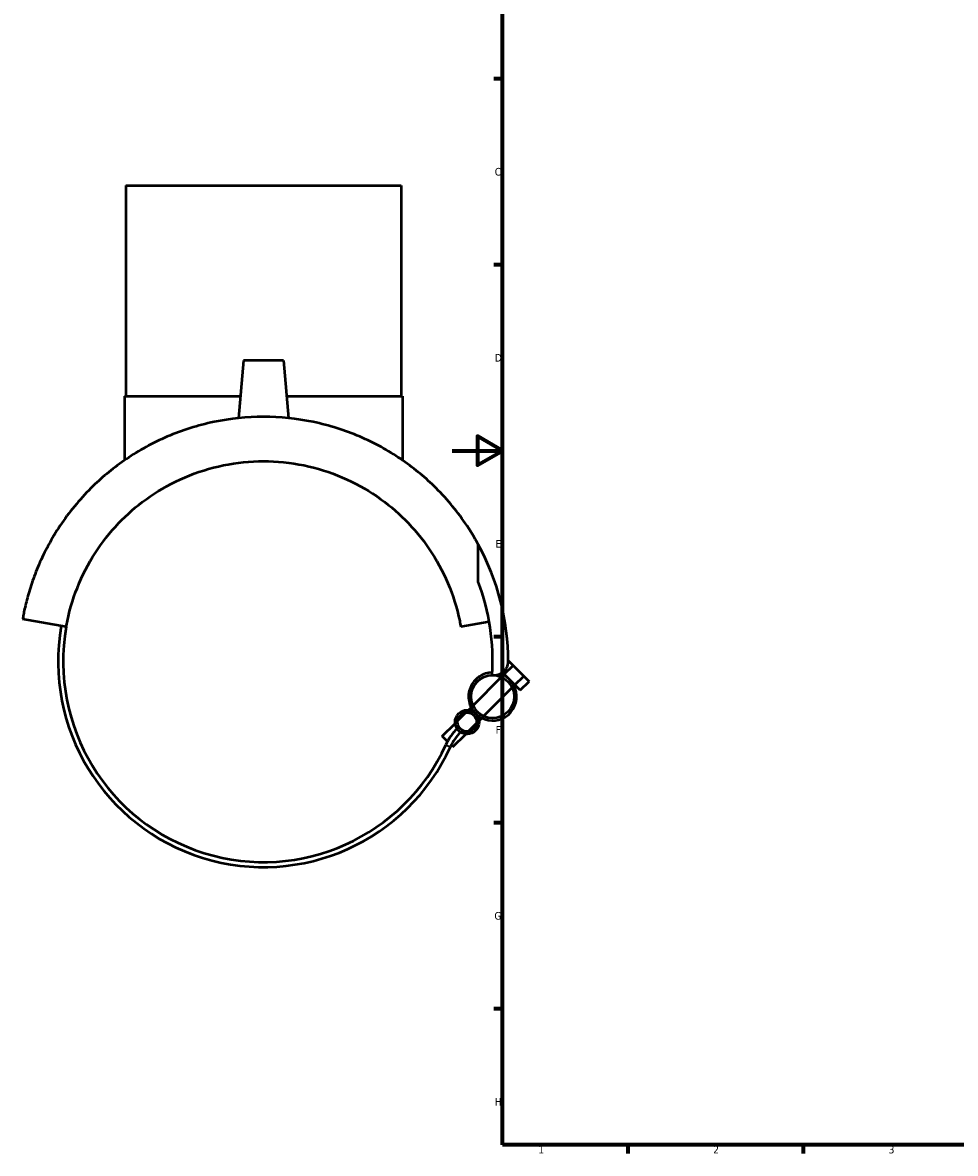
# Model space of a CAD drawing. Header units: millimetres. Extents: x -172 to 1318, y -290 to 861.
# Tile 2 of 6: x -172 to 201, y 17 to 468. Entities that reach past the tile are written whole.
import ezdxf

# ---------------------------------------------------------------- set-up
doc = ezdxf.new("R2010")
doc.units = ezdxf.units.MM
for name, color, linetype, lineweight in [('Border (ANSI)', 7, 'Continuous', 70), ('Visible (ANSI)', 7, 'Continuous', 50), ('Visible Narrow (ANSI)', 7, 'Continuous', 35)]:
    doc.layers.add(name, color=color, linetype=linetype, lineweight=lineweight)
doc.styles.add('Note Text (ANSI)', font='tahoma.ttf')

# ---------------------------------------------------------------- blocks, each defined once
blk = doc.blocks.new('Borders Default Border')
at = {"layer": 'Border (ANSI)'}
for p, q in [((20, 445.5), (16.55, 445.5)), ((20, 371.25), (16.55, 371.25)), ((20, 222.75), (16.55, 222.75)), ((20, 148.5), (16.55, 148.5)), ((20, 74.25), (16.55, 74.25)), ((70.08, 20), (70.08, 16.55)), ((140.17, 20), (140.17, 16.55))]:
    blk.add_line(p, q, dxfattribs=at)
at = {"layer": 'Border (ANSI)', "flags": 128}
for points in [[(20, 20), (20, 574), (821, 574), (821, 20), (20, 20)], [(0, 297), (20, 297), (10, 302.77), (10, 291.23), (20, 297)]]:
    blk.add_lwpolyline(points, dxfattribs=at)
at = {"layer": 'Border (ANSI)', "char_height": 3.05, "attachment_point": 7, "style": 'Note Text (ANSI)'}
for s, insert in [('C', (16.95, 406.8)), ('D', (16.96, 332.6)), ('E', (17.21, 258.35)), ('F', (17.29, 184.1)), ('G', (16.81, 109.79)), ('H', (16.97, 35.6)), ('1', (34.35, 16.55)), ('2', (104.2, 16.55)), ('3', (174.26, 16.49))]:
    blk.add_mtext(s, dxfattribs=dict(at, insert=insert))

msp = doc.modelspace()

# ---------------------------------------------------------------- linework, layer by layer
at = {"layer": 'Visible (ANSI)'}
for p, q in [((-130.397, 402.833), (-20.397, 402.833)), ((-130.397, 402.833), (-130.397, 318.833)), ((-20.397, 402.833), (-20.397, 318.833)), ((-83.397, 333.033), (-85.411, 310.018)), ((-67.397, 333.033), (-83.397, 333.033)), ((-67.397, 333.033), (-65.384, 310.018)), ((-130.897, 318.833), (-84.64, 318.833)), ((-130.897, 318.833), (-130.897, 293.238)), ((-66.155, 318.833), (-19.897, 318.833)), ((-19.897, 318.833), (-19.897, 293.238)), ((10.365, 244.74), (10.365, 259.632)), ((-154.182, 226.725), (-171.613, 229.798)), ((14.718, 228.723), (3.387, 226.725)), ((22.301, 213.318), (24.284, 211.336)), ((20.748, 207.801), (20.072, 208.477)), ((20.408, 207.461), (20.748, 207.801)), ((20.748, 207.801), (24.284, 211.336)), ((22.869, 205.679), (20.748, 207.801)), ((24.284, 211.336), (28.526, 207.093)), ((8.261, 195.313), (19.659, 206.711)), ((24.991, 203.558), (22.869, 205.679)), ((24.651, 203.218), (24.991, 203.558)), ((24.991, 203.558), (28.526, 207.093)), ((27.112, 201.437), (24.991, 203.558)), ((27.112, 201.437), (30.648, 204.972)), ((28.526, 207.093), (30.648, 204.972)), ((12.503, 191.071), (23.902, 202.469)), ((6.427, 193.48), (7.512, 194.564)), ((2.128, 189.181), (5.427, 192.479)), ((10.67, 189.237), (11.754, 190.321)), ((-4.001, 183.052), (1.128, 188.18)), ((6.371, 184.938), (9.669, 188.237)), ((-1.937, 180.988), (-4.001, 183.052)), ((0.242, 178.809), (5.371, 183.938)), ((0.242, 178.809), (-0.455, 179.506))]:
    msp.add_line(p, q, dxfattribs=at)
for centre, radius in [((16.081, 198.891), 8.6), ((5.899, 188.709), 4.8), ((5.899, 188.709), 3.8)]:
    msp.add_circle(centre, radius, dxfattribs=at)
for centre, radius, start, end in [((-75.397, 212.833), 97.7, 0, 28.62065), ((-75.397, 212.833), 91.505, 356.6934, 20.40703), ((-75.397, 212.833), 82, 170, 335.48493), ((-75.397, 212.833), 80, 170, 335.48493), ((16.935, 212.833), 5.368, 259.48822, 0), ((16.081, 198.891), 9.6, 90.45689, 225), ((16.081, 198.891), 9.6, 225, 71.01095), ((17.501, 170.467), 22.103, 135, 155.48493), ((17.501, 170.467), 20.103, 135, 155.48493)]:
    msp.add_arc(centre, radius, start, end, dxfattribs=at)
for points, knots in [([(-75.397, 310.533), (-82.009, 310.533), (-88.682, 309.851), (-101.643, 307.174), (-107.93, 305.179), (-119.699, 300.146), (-125.196, 297.103), (-135.134, 290.375), (-139.577, 286.691), (-148.205, 278.32), (-152.409, 273.281), (-159.512, 262.927), (-162.412, 257.609), (-165.818, 249.943), (-166.791, 247.457), (-168.457, 242.692), (-169.15, 240.411), (-170.003, 237.25), (-170.255, 236.247), (-170.7, 234.364), (-170.894, 233.483), (-171.221, 231.906), (-171.355, 231.21), (-171.55, 230.158), (-171.613, 229.798), (-171.613, 229.798)], [17.7569867, 17.7569867, 17.7569867, 17.7569867, 19.7403605, 19.7403605, 21.7237343, 21.7237343, 23.7071081, 23.7071081, 25.6904819, 25.6904819, 28.1463548, 28.1463548, 30.6022277, 30.6022277, 31.8301641, 31.8301641, 33.0581005, 33.0581005, 33.6720687, 33.6720687, 34.286037, 34.286037, 34.9000052, 34.9000052, 35.5139734, 35.5139734, 35.5139734, 35.5139734]), ([(10.365, 259.632), (8.821, 262.461), (7.088, 265.303), (1.614, 273.281), (-2.589, 278.32), (-11.217, 286.691), (-15.66, 290.375), (-25.599, 297.103), (-31.096, 300.146), (-42.865, 305.179), (-49.152, 307.174), (-62.113, 309.851), (-68.786, 310.533), (-75.397, 310.533)], [6.0385085, 6.0385085, 6.0385085, 6.0385085, 7.3676186, 7.3676186, 9.8234915, 9.8234915, 11.8068653, 11.8068653, 13.7902391, 13.7902391, 15.7736129, 15.7736129, 17.7569867, 17.7569867, 17.7569867, 17.7569867]), ([(-154.182, 226.725), (-154.044, 227.51), (-153.894, 228.29), (-152.646, 234.313), (-151.048, 239.37), (-146.955, 248.983), (-144.454, 253.543), (-138.706, 262.008), (-135.455, 265.912), (-128.616, 272.751), (-124.799, 275.965), (-116.362, 281.739), (-111.742, 284.299), (-101.943, 288.488), (-96.753, 290.12), (-86.143, 292.293), (-80.723, 292.833), (-75.397, 292.833)], [1.418021, 1.418021, 1.418021, 1.418021, 1.6644301, 1.6644301, 3.3288603, 3.3288603, 4.9932904, 4.9932904, 6.6577206, 6.6577206, 8.2555321, 8.2555321, 9.8533436, 9.8533436, 11.4511552, 11.4511552, 13.0489667, 13.0489667, 13.0489667, 13.0489667]), ([(-75.397, 292.833), (-70.071, 292.833), (-64.651, 292.293), (-54.041, 290.12), (-48.851, 288.488), (-39.053, 284.299), (-34.432, 281.739), (-25.996, 275.965), (-22.178, 272.751), (-15.34, 265.912), (-12.089, 262.008), (-6.34, 253.543), (-3.84, 248.983), (0.254, 239.37), (1.851, 234.313), (3.099, 228.29), (3.249, 227.51), (3.387, 226.725)], [13.0489667, 13.0489667, 13.0489667, 13.0489667, 14.6467782, 14.6467782, 16.2445897, 16.2445897, 17.8424012, 17.8424012, 19.4402128, 19.4402128, 21.1046429, 21.1046429, 22.7690731, 22.7690731, 24.4335032, 24.4335032, 24.6799124, 24.6799124, 24.6799124, 24.6799124])]:
    msp.add_open_spline(points, degree=3, knots=knots, dxfattribs=at)
at = {"layer": 'Visible Narrow (ANSI)'}
msp.add_line((-2.598, 179.633), (-0.801, 178.814), dxfattribs=at)

# ---------------------------------------------------------------- block references
msp.add_blockref('Borders Default Border', (0, 0))

doc.saveas('drawing.dxf')
